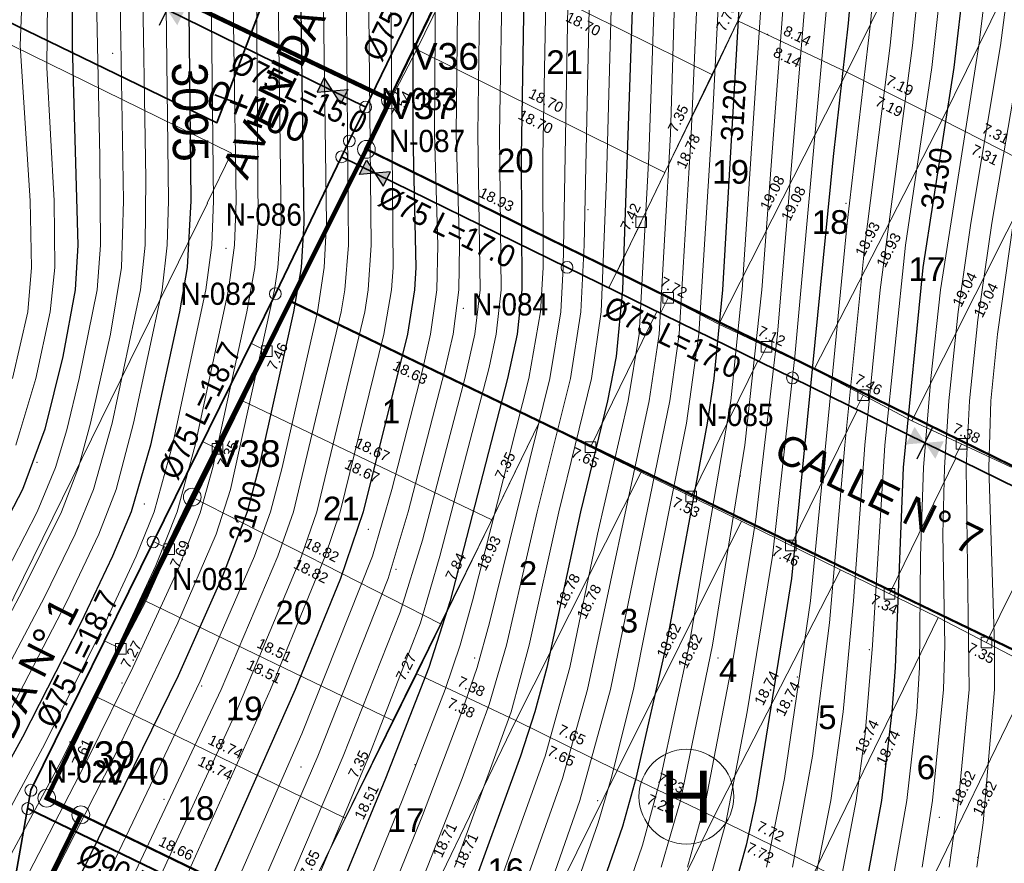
# Model space of a CAD drawing. Header units: metres. Extents: x 295850 to 310263, y 8095845 to 8104014.
# Tile 28 of 77: x 296186 to 296253, y 8096291 to 8096348. Entities that reach past the tile are written whole.
import ezdxf
from ezdxf.enums import TextEntityAlignment as Align

# ---------------------------------------------------------------- set-up
doc = ezdxf.new("R2010")
doc.units = ezdxf.units.M
doc.linetypes.add('CENTER', pattern=[5.08, 3.175, -0.635, 0.635, -0.635])
for name, color, linetype, lineweight in [('ALIN-AV1', 8, 'CENTER', 13), ('ALIN-C06', 8, 'CENTER', 13), ('ALIN-C07', 8, 'CENTER', 13), ('ALIN-LA', 8, 'CENTER', 13), ('ALIN-SN02', 8, 'CENTER', 13), ('AP-CONEX', 150, 'Continuous', 18), ('AP-LI', 30, 'Continuous', 35), ('AP-LI-TXT', 30, 'Continuous', 18), ('AP-NODOS', 1, 'Continuous', 18), ('AP-NODOS-TXT', 1, 'Continuous', 18), ('AP-RED-075', 5, 'Continuous', 35), ('AP-RED-090', 140, 'Continuous', 40), ('AP-RED-TXT', 5, 'Continuous', 18), ('AP-VALVULAS', 42, 'Continuous', 25), ('C-TOPO-MAJR', 33, 'Continuous', 25), ('C-TOPO-MINR', 253, 'Continuous', 13), ('C-TOPO-PNTS', 8, 'Continuous', 9), ('C-TOPO-TEXT', 33, 'Continuous', 13), ('C-TOPO-TEXT-500', 33, 'Continuous', 13), ('LOTE', 7, 'Continuous', 18), ('LOTE_MEDIDAS', 8, 'Continuous', 13), ('LOTE_NUMERO', 8, 'Continuous', 13), ('MANZANA', 3, 'Continuous', 25), ('MANZANA_LETRA', 3, 'Continuous', 18), ('PERIMETRO', 1, 'Continuous', 35), ('VERTICES', 1, 'Continuous', 13), ('VIA_BORDE', 8, 'Continuous', 18), ('VIAS_NOMBRE', 5, 'Continuous', 18)]:
    doc.layers.add(name, color=color, linetype=linetype, lineweight=lineweight)
doc.styles.add('ARIAL', font='arial.ttf')

# ---------------------------------------------------------------- blocks, each defined once
blk = doc.blocks.new('PUNTOS_TOPOGRAFICOS')
at = {"layer": 'C-TOPO-PNTS'}
for p in [(296236.796, 8096347.167, 3121.42), (296192.586, 8096345.891, 3091.588), (296205.764, 8096344.191, 3100.228), (296224.671, 8096335.332, 3113.12), (296242.1, 8096335.757, 3125.886), (296200.238, 8096332.713, 3096.526), (296216.264, 8096328.672, 3107.02), (296230.811, 8096327.538, 3117.875), (296233.82, 8096321.236, 3120.669), (296187.485, 8096318.26, 3089.908), (296234.968, 8096317.336, 3121.954), (296194.725, 8096315.447, 3095.35), (296209.84, 8096313.746, 3105.313), (296211.715, 8096311.033, 3107.12), (296243.659, 8096305.622, 3128.916), (296217.019, 8096305.055, 3111.696), (296233.456, 8096305.055, 3122.333), (296193.214, 8096303.355, 3097.884), (296238.798, 8096303.771, 3125.912), (296198.598, 8096303.166, 3101.146), (296205.305, 8096297.687, 3106.524), (296212.991, 8096297.855, 3110.93), (296196.048, 8096295.514, 3101.774), (296225.332, 8096295.42, 3118.694), (296248.382, 8096294.286, 3132.348), (296236.29, 8096292.019, 3125.532), (296250.984, 8096291.585, 3133.906)]:
    blk.add_point(p, dxfattribs=at)
blk = doc.blocks.new('CURVAS_NIVEL')
at = {"layer": 'C-TOPO-MAJR'}
for points, elevation in [([(296185.51, 8096388.42), (296186.574, 8096377.92), (296187.211, 8096373.42), (296188.876, 8096365.92), (296189.403, 8096361.42), (296189.824, 8096353.92), (296189.841, 8096346.42), (296190.24, 8096332.92), (296190.052, 8096329.92), (296189.227, 8096325.42), (296187.994, 8096320.497), (296186.504, 8096316.42), (296181.994, 8096307.808)], 3090), ([(296211.653, 8096433.42), (296207.111, 8096425.92), (296203.237, 8096419.92), (296201.803, 8096416.92), (296195.442, 8096400.42), (296194.511, 8096397.42), (296194.259, 8096395.92), (296194.132, 8096392.92), (296194.475, 8096386.92), (296196.537, 8096370.42), (296197.429, 8096358.42), (296197.713, 8096350.92), (296197.868, 8096335.92), (296197.619, 8096331.42), (296197.101, 8096328.42), (296195.13, 8096319.42), (296193.831, 8096314.92), (296192.575, 8096311.92), (296190.426, 8096307.42), (296186.494, 8096299.698), (296181.655, 8096290.92)], 3095), ([(296221.414, 8096430.42), (296219.494, 8096426.924), (296212.249, 8096415.42), (296210.599, 8096412.42), (296209.298, 8096409.42), (296204.546, 8096397.42), (296203.547, 8096394.42), (296203.253, 8096392.92), (296203.12, 8096391.42), (296203.171, 8096388.42), (296204.576, 8096370.42), (296205.175, 8096356.92), (296205.481, 8096334.42), (296205.307, 8096331.42), (296204.802, 8096328.42), (296202.459, 8096317.92), (296201.659, 8096314.92), (296199.994, 8096310.58), (296196.994, 8096303.851), (296189.191, 8096287.92)], 3100), ([(296231.778, 8096431.92), (296230.323, 8096428.92), (296228.598, 8096425.92), (296222.494, 8096415.65), (296217.994, 8096408.484), (296216.494, 8096405.758), (296214.994, 8096402.387), (296213.147, 8096397.42), (296212.279, 8096394.42), (296211.999, 8096392.92), (296211.841, 8096391.42), (296211.802, 8096388.42), (296212.272, 8096379.42), (296212.295, 8096371.92), (296212.584, 8096364.42), (296212.878, 8096350.92), (296212.845, 8096340.42), (296213.042, 8096331.42), (296212.954, 8096329.92), (296212.489, 8096326.92), (296209.501, 8096314.92), (296207.963, 8096310.42), (296204.906, 8096302.92), (296196.948, 8096284.92)], 3105), ([(296240.127, 8096430.42), (296238.553, 8096427.42), (296222.757, 8096400.42), (296221.438, 8096397.42), (296221.026, 8096395.92), (296220.646, 8096392.92), (296220.477, 8096388.42), (296220.615, 8096379.42), (296220.297, 8096368.92), (296220.407, 8096353.92), (296220.165, 8096338.92), (296220.209, 8096329.92), (296219.887, 8096326.92), (296219.243, 8096323.92), (296215.375, 8096308.92), (296213.926, 8096304.42), (296210.996, 8096296.92), (296204.805, 8096281.92)], 3110), ([(296249.062, 8096430.42), (296247.589, 8096427.42), (296237.966, 8096410.92), (296232.968, 8096401.92), (296230.81, 8096397.42), (296229.893, 8096394.42), (296229.439, 8096389.92), (296228.032, 8096359.92), (296227.006, 8096329.92), (296226.569, 8096325.42), (296225.982, 8096322.42), (296224.174, 8096314.92), (296221.895, 8096304.42), (296221.094, 8096301.42), (296220.122, 8096298.42), (296216.494, 8096288.48)], 3115), ([(296258.904, 8096431.92), (296257.503, 8096428.92), (296246.296, 8096409.42), (296240.33, 8096397.42), (296239.117, 8096394.42), (296238.706, 8096392.92), (296238.227, 8096389.92), (296237.924, 8096386.92), (296235.733, 8096361.42), (296235.061, 8096352.42), (296233.748, 8096329.92), (296233.168, 8096323.92), (296232.723, 8096320.92), (296229.954, 8096305.92), (296227.893, 8096296.92), (296226.994, 8096293.671), (296222.397, 8096280.42)], 3120), ([(296267.924, 8096431.92), (296266.625, 8096428.92), (296256.996, 8096412.42), (296254.512, 8096407.92), (296249.192, 8096397.42), (296248.018, 8096394.42), (296247.613, 8096392.92), (296246.133, 8096383.92), (296245.14, 8096376.42), (296243.921, 8096364.42), (296243.018, 8096356.92), (296242.236, 8096347.92), (296241.232, 8096338.92), (296238.406, 8096310.42), (296235.993, 8096295.42), (296235.349, 8096292.42), (296234.513, 8096289.42)], 3125), ([(296276.167, 8096431.92), (296275.322, 8096428.92), (296274.718, 8096427.42), (296273.137, 8096424.42), (296265.215, 8096410.92), (296262.797, 8096406.42), (296257.543, 8096395.92), (296256.973, 8096394.42), (296256.182, 8096391.42), (296253.568, 8096376.42), (296252.535, 8096367.42), (296250.77, 8096356.92), (296249.374, 8096344.92), (296247.285, 8096331.42), (296245.952, 8096317.92), (296245.403, 8096304.42), (296245.182, 8096301.42), (296244.484, 8096295.42), (296243.375, 8096289.42)], 3130)]:
    blk.add_lwpolyline(points, dxfattribs=dict(at, elevation=elevation))
at = {"layer": 'C-TOPO-MINR'}
for points, elevation in [([(296185.779, 8096364.42), (296186.376, 8096359.92), (296186.634, 8096353.92), (296186.344, 8096346.42), (296187.004, 8096335.92), (296187.113, 8096331.42), (296186.855, 8096328.42), (296185.823, 8096323.92)], 3088), ([(296185.368, 8096373.42), (296187.184, 8096365.92), (296187.667, 8096362.92), (296187.951, 8096359.92), (296188.239, 8096353.92), (296188.147, 8096344.92), (296188.639, 8096335.92), (296188.667, 8096331.42), (296188.365, 8096328.42), (296187.385, 8096323.92), (296186.038, 8096319.42)], 3089), ([(296198.495, 8096433.42), (296195.273, 8096422.92), (296188.216, 8096403.42), (296187.335, 8096400.42), (296187.1, 8096398.92), (296187.009, 8096394.42), (296187.45, 8096386.92), (296188.822, 8096374.92), (296190.294, 8096367.42), (296190.971, 8096361.42), (296191.397, 8096353.92), (296191.72, 8096338.92), (296191.76, 8096332.92), (296191.526, 8096329.92), (296190.332, 8096323.92), (296189.494, 8096320.45), (296188.731, 8096317.92), (296187.484, 8096314.92), (296184.994, 8096310.048)], 3091), ([(296202.627, 8096433.42), (296197.086, 8096421.42), (296190.352, 8096403.42), (296189.348, 8096400.42), (296188.843, 8096397.42), (296188.82, 8096392.92), (296189.094, 8096388.42), (296190.678, 8096374.92), (296192.148, 8096365.92), (296192.831, 8096356.92), (296193.085, 8096349.42), (296193.304, 8096335.92), (296193.17, 8096331.42), (296192.438, 8096326.92), (296191.084, 8096320.92), (296190.272, 8096317.92), (296189.127, 8096314.92), (296186.494, 8096309.599), (296183.494, 8096303.969)], 3092), ([(296205.786, 8096433.42), (296199.994, 8096422.664), (296198.494, 8096419.426), (296191.881, 8096401.92), (296190.994, 8096399.078), (296190.699, 8096397.42), (296190.559, 8096394.42), (296190.854, 8096388.42), (296192.309, 8096376.42), (296193.593, 8096367.42), (296194.202, 8096359.92), (296194.578, 8096352.42), (296194.818, 8096337.42), (296194.77, 8096332.92), (296194.455, 8096329.92), (296192.539, 8096320.92), (296191.296, 8096316.42), (296190.059, 8096313.42), (296187.994, 8096309.209), (296183.886, 8096301.42)], 3093), ([(296208.783, 8096433.42), (296204.476, 8096425.92), (296201.71, 8096421.42), (296200.254, 8096418.42), (296193.393, 8096400.42), (296192.585, 8096397.42), (296192.345, 8096394.42), (296192.601, 8096388.42), (296193.08, 8096383.92), (296195.054, 8096368.92), (296195.866, 8096358.42), (296196.171, 8096350.92), (296196.348, 8096335.92), (296196.27, 8096332.92), (296195.918, 8096329.92), (296193.996, 8096320.92), (296192.82, 8096316.42), (296191.655, 8096313.42), (296189.494, 8096308.871), (296184.994, 8096300.177)], 3094), ([(296213.494, 8096432.035), (296208.682, 8096424.42), (296205.657, 8096419.92), (296203.997, 8096416.92), (296196.994, 8096399.06), (296196.144, 8096395.92), (296195.919, 8096392.92), (296196.219, 8096386.92), (296196.675, 8096382.42), (296198.029, 8096371.92), (296198.99, 8096358.42), (296199.22, 8096352.42), (296199.389, 8096335.92), (296199.28, 8096332.92), (296198.878, 8096329.92), (296196.629, 8096319.42), (296195.385, 8096314.92), (296194.171, 8096311.92), (296192.073, 8096307.42), (296187.994, 8096299.254), (296182.695, 8096289.42)], 3096), ([(296215.796, 8096431.92), (296211.994, 8096425.821), (296207.132, 8096418.42), (296205.532, 8096415.42), (296198.99, 8096398.92), (296198.065, 8096395.92), (296197.721, 8096392.92), (296197.868, 8096388.42), (296198.382, 8096382.42), (296199.664, 8096371.92), (296200.615, 8096356.92), (296200.913, 8096335.92), (296200.803, 8096332.92), (296200.394, 8096329.92), (296198.151, 8096319.42), (296196.948, 8096314.92), (296195.494, 8096311.296), (296192.494, 8096304.883), (296189.286, 8096298.42), (296185.247, 8096290.92)], 3097), ([(296218.002, 8096431.92), (296215.351, 8096427.42), (296208.594, 8096416.92), (296207.057, 8096413.92), (296201.049, 8096398.92), (296200.021, 8096395.92), (296199.702, 8096394.42), (296199.509, 8096391.42), (296199.635, 8096388.42), (296200.103, 8096382.42), (296201.285, 8096371.92), (296202.082, 8096358.42), (296202.293, 8096350.92), (296202.416, 8096334.42), (296202.181, 8096331.42), (296201.64, 8096328.42), (296199.35, 8096317.92), (296198.494, 8096314.852), (296196.994, 8096311.052), (296193.933, 8096304.42), (296191.004, 8096298.42), (296185.571, 8096287.92)], 3098), ([(296219.494, 8096430.73), (296217.994, 8096428.057), (296210.928, 8096416.92), (296209.227, 8096413.92), (296207.914, 8096410.92), (296203.109, 8096398.92), (296202.01, 8096395.92), (296201.617, 8096394.42), (296201.309, 8096391.42), (296201.404, 8096388.42), (296201.839, 8096382.42), (296202.891, 8096371.92), (296203.664, 8096356.92), (296203.948, 8096334.42), (296203.74, 8096331.42), (296203.509, 8096329.92), (296200.529, 8096316.42), (296199.565, 8096313.42), (296196.984, 8096307.42), (296192.715, 8096298.42), (296187.38, 8096287.92)], 3099), ([(296224.117, 8096431.92), (296222.672, 8096428.92), (296220.994, 8096425.905), (296218.281, 8096421.42), (296213.457, 8096413.92), (296211.839, 8096410.92), (296209.955, 8096406.42), (296206.464, 8096397.42), (296205.439, 8096394.42), (296205.098, 8096392.92), (296204.921, 8096391.42), (296204.928, 8096388.42), (296206.221, 8096368.92), (296206.734, 8096355.42), (296207.011, 8096334.42), (296206.872, 8096331.42), (296206.402, 8096328.42), (296204.019, 8096317.92), (296203.229, 8096314.92), (296202.148, 8096311.92), (296198.494, 8096303.493), (296190.341, 8096286.42)], 3101), ([(296226.082, 8096431.92), (296224.664, 8096428.92), (296222.121, 8096424.42), (296219.494, 8096420.076), (296214.994, 8096413.129), (296213.494, 8096410.491), (296211.692, 8096406.42), (296208.253, 8096397.42), (296207.246, 8096394.42), (296206.888, 8096392.92), (296206.688, 8096391.42), (296206.665, 8096388.42), (296207.322, 8096377.92), (296207.957, 8096364.42), (296208.349, 8096350.92), (296208.513, 8096332.92), (296208.263, 8096329.92), (296208.004, 8096328.42), (296204.799, 8096314.92), (296203.738, 8096311.92), (296199.903, 8096302.92), (296192.154, 8096286.42)], 3102), ([(296228.015, 8096431.92), (296226.598, 8096428.92), (296223.994, 8096424.356), (296220.994, 8096419.342), (296216.494, 8096412.368), (296214.773, 8096409.42), (296213.37, 8096406.42), (296211.043, 8096400.42), (296209.415, 8096395.92), (296208.617, 8096392.92), (296208.418, 8096391.42), (296208.383, 8096388.42), (296208.921, 8096379.42), (296209.496, 8096364.42), (296209.859, 8096350.92), (296210.043, 8096332.92), (296209.84, 8096329.92), (296209.603, 8096328.42), (296206.371, 8096314.92), (296205.334, 8096311.92), (296200.92, 8096301.42), (296193.321, 8096284.92)], 3103), ([(296229.916, 8096431.92), (296228.48, 8096428.92), (296225.494, 8096423.754), (296221.391, 8096416.92), (296217.544, 8096410.92), (296215.811, 8096407.92), (296214.404, 8096404.92), (296212.091, 8096398.92), (296211.053, 8096395.92), (296210.312, 8096392.92), (296210.129, 8096391.42), (296210.092, 8096388.42), (296210.598, 8096379.42), (296210.724, 8096371.92), (296211.341, 8096352.42), (296211.522, 8096331.42), (296211.406, 8096329.92), (296210.899, 8096326.92), (296207.942, 8096314.92), (296206.934, 8096311.92), (296203.237, 8096302.92), (296195.134, 8096284.92)], 3104), ([(296232.934, 8096430.42), (296231.297, 8096427.42), (296217.858, 8096404.92), (296216.494, 8096402.059), (296215.262, 8096398.92), (296214.294, 8096395.92), (296213.94, 8096394.42), (296213.565, 8096391.42), (296213.519, 8096388.42), (296213.945, 8096379.42), (296213.881, 8096371.92), (296214.385, 8096350.92), (296214.306, 8096340.42), (296214.532, 8096332.92), (296214.472, 8096329.92), (296214.049, 8096326.92), (296213.494, 8096324.488), (296211.436, 8096316.42), (296210.117, 8096311.92), (296205.35, 8096299.92), (296198.132, 8096283.42)], 3106), ([(296234.744, 8096430.42), (296233.114, 8096427.42), (296218.885, 8096403.42), (296217.994, 8096401.633), (296216.871, 8096398.92), (296215.932, 8096395.92), (296215.617, 8096394.42), (296215.302, 8096391.42), (296215.246, 8096388.42), (296215.616, 8096379.42), (296215.487, 8096370.42), (296215.892, 8096350.92), (296215.769, 8096340.42), (296215.987, 8096332.92), (296215.956, 8096329.92), (296215.566, 8096326.92), (296214.994, 8096324.394), (296212.53, 8096314.92), (296211.18, 8096310.42), (296206.43, 8096298.42), (296199.947, 8096283.42)], 3107), ([(296236.545, 8096430.42), (296234.929, 8096427.42), (296219.903, 8096401.92), (296218.524, 8096398.92), (296217.592, 8096395.92), (296217.144, 8096392.92), (296216.981, 8096388.42), (296217.284, 8096379.42), (296217.086, 8096370.42), (296217.385, 8096352.42), (296217.236, 8096340.42), (296217.403, 8096329.92), (296217.04, 8096326.92), (296216.358, 8096323.92), (296213.494, 8096313.018), (296211.994, 8096308.154), (296208.149, 8096298.42), (296201.764, 8096283.42)], 3108), ([(296238.339, 8096430.42), (296236.742, 8096427.42), (296221.733, 8096401.92), (296220.242, 8096398.92), (296219.287, 8096395.92), (296218.888, 8096392.92), (296218.725, 8096388.42), (296218.95, 8096379.42), (296218.687, 8096368.92), (296218.896, 8096352.42), (296218.707, 8096340.42), (296218.818, 8096329.92), (296218.476, 8096326.92), (296217.994, 8096324.679), (296214.678, 8096311.92), (296213.355, 8096307.42), (296209.874, 8096298.42), (296202.983, 8096281.92)], 3109), ([(296241.91, 8096430.42), (296240.363, 8096427.42), (296228.009, 8096406.42), (296224.605, 8096400.42), (296223.247, 8096397.42), (296222.817, 8096395.92), (296222.42, 8096392.92), (296222.235, 8096388.42), (296222.277, 8096379.42), (296221.894, 8096367.42), (296221.93, 8096355.42), (296221.628, 8096338.92), (296221.637, 8096331.42), (296221.471, 8096328.42), (296220.668, 8096323.92), (296216.885, 8096308.92), (296216.052, 8096305.92), (296215.038, 8096302.92), (296212.135, 8096295.42), (296206.033, 8096280.42)], 3111), ([(296243.69, 8096430.42), (296242.17, 8096427.42), (296227.272, 8096401.92), (296225.722, 8096398.92), (296225.098, 8096397.42), (296224.645, 8096395.92), (296224.212, 8096392.92), (296223.962, 8096386.92), (296223.938, 8096379.42), (296223.514, 8096367.42), (296223.432, 8096355.42), (296223.006, 8096331.42), (296222.839, 8096328.42), (296222.086, 8096323.92), (296218.014, 8096307.42), (296217.18, 8096304.42), (296216.161, 8096301.42), (296213.494, 8096294.416), (296207.855, 8096280.42)], 3112), ([(296246.111, 8096431.92), (296244.762, 8096428.92), (296243.131, 8096425.92), (296229.958, 8096403.42), (296227.615, 8096398.92), (296226.501, 8096395.92), (296226.019, 8096392.92), (296225.729, 8096386.92), (296225.599, 8096379.42), (296225.101, 8096365.92), (296224.41, 8096332.92), (296224.199, 8096328.42), (296223.499, 8096323.92), (296221.249, 8096314.92), (296219.165, 8096305.92), (296217.994, 8096301.908), (296216.187, 8096296.92), (296200.857, 8096257.92)], 3113), ([(296249.066, 8096434.92), (296246.557, 8096428.92), (296244.944, 8096425.92), (296234.383, 8096407.92), (296231.035, 8096401.92), (296228.886, 8096397.42), (296228.378, 8096395.92), (296228.038, 8096394.42), (296227.722, 8096391.42), (296227.447, 8096385.42), (296226.664, 8096364.42), (296225.919, 8096337.42), (296225.555, 8096328.42), (296224.905, 8096323.92), (296222.709, 8096314.92), (296220.702, 8096305.92), (296219.477, 8096301.42), (296215.66, 8096290.92)], 3114), ([(296250.884, 8096430.42), (296249.401, 8096427.42), (296240.665, 8096412.42), (296234.943, 8096401.92), (296232.749, 8096397.42), (296231.754, 8096394.42), (296231.335, 8096391.42), (296230.75, 8096382.42), (296229.451, 8096358.42), (296228.784, 8096338.92), (296228.127, 8096326.92), (296227.395, 8096322.42), (296225.315, 8096313.42), (296223.444, 8096304.42), (296221.78, 8096298.42), (296217.486, 8096286.42)], 3116), ([(296252.722, 8096430.42), (296251.222, 8096427.42), (296242.492, 8096412.42), (296239.258, 8096406.42), (296234.696, 8096397.42), (296233.617, 8096394.42), (296233.129, 8096391.42), (296232.439, 8096382.42), (296231.692, 8096368.92), (296230.947, 8096358.42), (296230.566, 8096350.92), (296230.247, 8096340.42), (296229.48, 8096326.92), (296228.802, 8096322.42), (296224.636, 8096302.92), (296222.945, 8096296.92), (296218.705, 8096284.92)], 3117), ([(296254.565, 8096430.42), (296253.047, 8096427.42), (296244.31, 8096412.42), (296241.137, 8096406.42), (296236.625, 8096397.42), (296235.474, 8096394.42), (296235.125, 8096392.92), (296234.755, 8096389.92), (296234.009, 8096380.92), (296233.367, 8096370.42), (296232.352, 8096356.92), (296231.638, 8096340.42), (296230.827, 8096326.92), (296230.201, 8096322.42), (296226.188, 8096302.92), (296224.133, 8096295.42), (296219.931, 8096283.42)], 3118), ([(296256.406, 8096430.42), (296254.873, 8096427.42), (296246.979, 8096413.92), (296243.724, 8096407.92), (296238.505, 8096397.42), (296237.31, 8096394.42), (296236.922, 8096392.92), (296236.491, 8096389.92), (296235.812, 8096382.42), (296233.862, 8096356.92), (296233.103, 8096341.92), (296232.166, 8096326.92), (296231.319, 8096320.92), (296227.744, 8096302.92), (296226.239, 8096296.92), (296225.352, 8096293.92), (296221.163, 8096281.92)], 3119), ([(296260.081, 8096430.42), (296258.522, 8096427.42), (296249.744, 8096412.42), (296247.31, 8096407.92), (296242.115, 8096397.42), (296240.903, 8096394.42), (296240.483, 8096392.92), (296239.799, 8096388.42), (296237.651, 8096365.92), (296236.568, 8096352.42), (296235.082, 8096329.92), (296234.32, 8096322.42), (296231.51, 8096305.92), (296229.565, 8096296.92), (296228.348, 8096292.42), (296225.271, 8096283.42)], 3121), ([(296262.55, 8096431.92), (296261.164, 8096428.92), (296251.556, 8096412.42), (296247.567, 8096404.92), (296243.885, 8096397.42), (296242.682, 8096394.42), (296242.262, 8096392.92), (296241.543, 8096388.42), (296239.637, 8096370.42), (296238.431, 8096356.92), (296236.411, 8096329.92), (296235.265, 8096319.42), (296233.071, 8096305.92), (296230.913, 8096295.42), (296229.622, 8096290.92)], 3122), ([(296264.357, 8096431.92), (296262.991, 8096428.92), (296253.369, 8096412.42), (296250.906, 8096407.92), (296245.653, 8096397.42), (296244.459, 8096394.42), (296244.044, 8096392.92), (296243.298, 8096388.42), (296241.699, 8096374.92), (296240.086, 8096358.42), (296237.46, 8096326.92), (296235.994, 8096314.406), (296234.494, 8096305.141), (296232.619, 8096295.42), (296231.393, 8096290.92)], 3123), ([(296266.151, 8096431.92), (296264.812, 8096428.92), (296255.182, 8096412.42), (296252.708, 8096407.92), (296247.421, 8096397.42), (296246.238, 8096394.42), (296245.829, 8096392.92), (296244.848, 8096386.92), (296243.496, 8096376.42), (296241.626, 8096358.42), (296238.639, 8096325.42), (296237.129, 8096311.92), (296235.42, 8096301.42), (296233.983, 8096293.92), (296232.994, 8096290.355)], 3124), ([(296269.116, 8096430.42), (296267.621, 8096427.42), (296258.811, 8096412.42), (296256.316, 8096407.92), (296250.967, 8096397.42), (296249.798, 8096394.42), (296249.394, 8096392.92), (296247.61, 8096382.42), (296246.791, 8096376.42), (296245.741, 8096365.92), (296244.555, 8096356.92), (296243.744, 8096347.92), (296242.159, 8096334.42), (296239.687, 8096308.92), (296237.928, 8096296.92), (296236.727, 8096290.92)], 3126), ([(296270.845, 8096430.42), (296270.2, 8096428.92), (296268.574, 8096425.92), (296260.625, 8096412.42), (296258.121, 8096407.92), (296252.751, 8096397.42), (296251.577, 8096394.42), (296251.171, 8096392.92), (296249.327, 8096382.42), (296248.455, 8096376.42), (296247.398, 8096365.92), (296246.098, 8096356.92), (296245.082, 8096346.42), (296243.36, 8096332.92), (296242.019, 8096319.42), (296240.987, 8096307.42), (296239.84, 8096298.42), (296238.48, 8096290.92)], 3127), ([(296272.529, 8096430.42), (296271.945, 8096428.92), (296270.385, 8096425.92), (296262.441, 8096412.42), (296259.93, 8096407.92), (296254.551, 8096397.42), (296253.36, 8096394.42), (296252.946, 8096392.92), (296250.341, 8096377.92), (296249.048, 8096365.92), (296247.647, 8096356.92), (296246.585, 8096346.42), (296244.392, 8096329.92), (296243.363, 8096319.42), (296242.603, 8096308.92), (296241.89, 8096301.42), (296241.064, 8096295.42), (296239.879, 8096289.42)], 3128), ([(296274.173, 8096430.42), (296273.65, 8096428.92), (296272.187, 8096425.92), (296264.258, 8096412.42), (296261.749, 8096407.92), (296256.372, 8096397.42), (296255.494, 8096395.346), (296254.729, 8096392.92), (296253.994, 8096389.27), (296252.059, 8096377.92), (296250.89, 8096367.42), (296249.205, 8096356.92), (296247.892, 8096344.92), (296246.101, 8096332.92), (296244.71, 8096319.42), (296243.889, 8096305.92), (296243.375, 8096299.92), (296242.773, 8096295.42), (296241.625, 8096289.42)], 3129), ([(296277.391, 8096430.42), (296276.429, 8096427.42), (296274.941, 8096424.42), (296267.894, 8096412.42), (296265.411, 8096407.92), (296260.089, 8096397.42), (296258.816, 8096394.42), (296258.352, 8096392.92), (296257.399, 8096388.42), (296255.303, 8096376.42), (296254.165, 8096367.42), (296252.343, 8096356.92), (296251.057, 8096346.42), (296248.472, 8096329.92), (296247.814, 8096323.92), (296247.331, 8096317.92), (296247.11, 8096311.92), (296247.06, 8096304.42), (296246.865, 8096301.42), (296246.202, 8096295.42), (296245.136, 8096289.42)], 3131), ([(296282.761, 8096445.42), (296278.607, 8096428.92), (296277.493, 8096425.92), (296275.889, 8096422.92), (296269.712, 8096412.42), (296267.241, 8096407.92), (296261.973, 8096397.42), (296260.675, 8096394.42), (296260.192, 8096392.92), (296259.205, 8096388.42), (296257.047, 8096376.42), (296255.786, 8096367.42), (296253.685, 8096355.42), (296252.527, 8096346.42), (296250.518, 8096334.42), (296249.664, 8096328.42), (296249.032, 8096322.42), (296248.741, 8096317.92), (296248.638, 8096313.42), (296248.757, 8096305.92), (296248.683, 8096302.92), (296247.935, 8096295.42), (296247.24, 8096290.92)], 3132), ([(296284.59, 8096445.42), (296280.277, 8096428.92), (296279.235, 8096425.92), (296277.697, 8096422.92), (296271.529, 8096412.42), (296269.066, 8096407.92), (296263.157, 8096395.92), (296262.54, 8096394.42), (296261.646, 8096391.42), (296259.068, 8096377.92), (296257.411, 8096367.42), (296255.494, 8096356.791), (296253.992, 8096346.42), (296251.936, 8096334.42), (296250.994, 8096327.88), (296250.424, 8096322.42), (296250.203, 8096317.92), (296250.396, 8096302.92), (296249.696, 8096295.42), (296249.053, 8096290.92)], 3133), ([(296286.42, 8096445.42), (296282.031, 8096428.92), (296281.006, 8096425.92), (296279.507, 8096422.92), (296273.347, 8096412.42), (296270.887, 8096407.92), (296265.037, 8096395.92), (296264.407, 8096394.42), (296263.481, 8096391.42), (296260.86, 8096377.92), (296256.871, 8096355.42), (296255.722, 8096347.92), (296253.38, 8096334.42), (296252.319, 8096326.92), (296251.877, 8096322.42), (296251.734, 8096317.92), (296252.112, 8096305.92), (296252.106, 8096302.92), (296251.342, 8096293.92), (296250.917, 8096290.92)], 3134)]:
    blk.add_lwpolyline(points, dxfattribs=dict(at, elevation=elevation))
at = {"layer": 'C-TOPO-TEXT', "style": 'ARIAL', "width": 0.9}
blk.add_text('3095', height=2.4, rotation=-89.41581, dxfattribs=at).set_placement((296197.822, 8096341.92), align=Align.MIDDLE_CENTER)
at = {"layer": 'C-TOPO-TEXT-500', "style": 'ARIAL', "width": 0.9}
for s, rotation, p in [('3120', 86.61593, (296234.494, 8096342.042)), ('3130', 80.4916, (296248.193, 8096337.42)), ('3100', 73.96355, (296201.659, 8096314.92))]:
    blk.add_text(s, height=1.5, rotation=rotation, dxfattribs=at).set_placement(p, align=Align.MIDDLE_CENTER)
blk = doc.blocks.new('NODO')
blk.add_circle((0, 0), 0.5)
blk = doc.blocks.new('VALV_CERRADA')
h = blk.add_hatch(color=7)
h.dxf.hatch_style = 1
h.paths.add_polyline_path([(-0.5, 0.3), (0.5, -0.3), (0.5, 0.3), (-0.5, -0.3)])
blk.add_line((0, -0.55), (0, 0.55))
blk = doc.blocks.new('VALV_COMP')
h = blk.add_hatch(color=7)
h.dxf.hatch_style = 1
h.paths.add_polyline_path([(-0.5, 0.3), (0, 0), (-0.5, -0.3)])
h.paths.add_polyline_path([(0.5, 0.3), (0, 0), (0.5, -0.3)])
blk.add_lwpolyline([(-0.5, 0.3), (0.5, -0.3), (0.5, 0.3), (-0.5, -0.3)], close=True)
blk = doc.blocks.new('CONEX')
blk.add_lwpolyline([(-0.3, -0.3), (0.3, -0.3), (0.3, 0.3), (-0.3, 0.3)], close=True)

msp = doc.modelspace()

# ---------------------------------------------------------------- linework, layer by layer
at = {"layer": 'ALIN-AV1'}
msp.add_lwpolyline([(296051.512, 8096055.555), (296081.502, 8096080.084), (296087.39, 8096089.535), (296096.962, 8096109.606), (296099.321, 8096116.434), (296102.382, 8096123.834), (296096.41, 8096135.43), (296113.509, 8096169.297), (296116.888, 8096177.073), (296133.309, 8096210.686), (296148.807, 8096212.309), (296165.821, 8096246.006), (296169.618, 8096253.772), (296185.447, 8096286.961), (296187.061, 8096296.119), (296203.567, 8096329.647), (296208.558, 8096339.969), (296224.895, 8096373.667), (296229.978, 8096383.835), (296247.184, 8096418.694)], dxfattribs=at)
at = {"layer": 'ALIN-C06'}
msp.add_lwpolyline([(296186.844, 8096294.883), (296255.013, 8096261.825)], dxfattribs=at)
at = {"layer": 'ALIN-C07'}
msp.add_lwpolyline([(296208.038, 8096338.894), (296284.135, 8096301.574)], dxfattribs=at)
at = {"layer": 'ALIN-LA'}
msp.add_lwpolyline([(296127.6, 8096348.3), (296134.392, 8096373.035), (296154.76, 8096362.2), (296161.82, 8096359.53), (296199.617, 8096341.194), (296212.957, 8096376.125), (296312.06, 8096334.026), (296318.413, 8096339.614), (296338.019, 8096371.9), (296333.913, 8096375.927)], dxfattribs=at)
at = {"layer": 'ALIN-SN02'}
msp.add_lwpolyline([(296140, 8096377.827), (296157.082, 8096367.309), (296164.044, 8096364.676), (296209.668, 8096342.258)], dxfattribs=at)
at = {"layer": 'AP-CONEX'}
for p, q in [((296228.261, 8096334.493), (296226.08, 8096330.046)), ((296230.081, 8096329.371), (296229.572, 8096328.333)), ((296224.832, 8096319.295), (296229.324, 8096328.455)), ((296202.994, 8096325.773), (296201.92, 8096326.301)), ((296236.725, 8096326.069), (296236.234, 8096325.066)), ((296231.646, 8096315.951), (296236.139, 8096325.112)), ((296243.243, 8096322.809), (296242.776, 8096321.857)), ((296238.376, 8096312.649), (296242.869, 8096321.812)), ((296199.65, 8096319.169), (296198.651, 8096319.66)), ((296249.888, 8096319.507), (296249.438, 8096318.59)), ((296245.021, 8096309.389), (296249.515, 8096318.553)), ((296251.581, 8096306.087), (296256.108, 8096315.319)), ((296196.391, 8096312.395), (296195.331, 8096312.917)), ((296193.132, 8096305.664), (296192.028, 8096306.208))]:
    msp.add_line(p, q, dxfattribs=at)
at = {"layer": 'AP-LI'}
msp.add_line((296200.978, 8096342.516), (296199.484, 8096343.087), dxfattribs=at)
msp.add_lwpolyline([(296127.6, 8096348.3), (296134.392, 8096373.035), (296154.76, 8096362.2), (296161.82, 8096359.53), (296199.617, 8096341.194), (296212.957, 8096376.125), (296312.06, 8096334.026), (296318.413, 8096339.614), (296338.019, 8096371.9), (296333.913, 8096375.927)], dxfattribs=at)
at = {"layer": 'AP-RED-075'}
for points in [[(296186.844, 8096294.883), (296187.061, 8096296.119), (296195.314, 8096312.883), (296203.567, 8096329.647), (296208.038, 8096338.894), (296208.558, 8096339.969), (296209.668, 8096342.258), (296216.727, 8096356.818), (296224.895, 8096373.667), (296229.438, 8096382.756), (296229.978, 8096383.835), (296230.403, 8096384.696), (296238.581, 8096401.264), (296247.184, 8096418.694)], [(296209.668, 8096342.258), (296196.247, 8096348.853)], [(296208.038, 8096338.894), (296223.258, 8096331.43), (296238.477, 8096323.966), (296247.419, 8096319.581)], [(296284.135, 8096301.574), (296268.916, 8096309.038), (296253.697, 8096316.502), (296247.419, 8096319.581)], [(296186.844, 8096294.883), (296185.447, 8096286.961), (296177.532, 8096270.366), (296169.618, 8096253.772), (296169.096, 8096252.705), (296165.821, 8096246.006), (296157.314, 8096229.157), (296148.807, 8096212.309), (296146.532, 8096212.071), (296133.606, 8096210.717)]]:
    msp.add_lwpolyline(points, dxfattribs=at)
at = {"layer": 'AP-RED-090'}
msp.add_lwpolyline([(296238.354, 8096269.904), (296237.971, 8096270.09), (296220.928, 8096278.354), (296203.886, 8096286.619), (296186.844, 8096294.883)], dxfattribs=at)
at = {"layer": 'LOTE'}
for points in [[(296242.735, 8096364.677), (296250.353, 8096361.291), (296242.143, 8096344.611), (296234.778, 8096348.083)], [(296250.353, 8096361.291), (296256.787, 8096358.073), (296248.576, 8096341.394), (296242.143, 8096344.611)], [(296219.542, 8096359.682), (296236.387, 8096351.469), (296233.085, 8096344.442), (296216.325, 8096352.739)], [(296256.787, 8096358.073), (296263.474, 8096354.771), (296255.094, 8096338.092), (296248.576, 8096341.394)], [(296216.325, 8096352.739), (296233.085, 8096344.442), (296229.869, 8096337.838), (296213.109, 8096346.135)], [(296234.778, 8096348.083), (296242.143, 8096344.611), (296233.509, 8096327.593), (296226.652, 8096331.149)], [(296213.109, 8096346.135), (296229.869, 8096337.838), (296226.652, 8096331.149), (296209.638, 8096339.446)], [(296242.143, 8096344.611), (296248.576, 8096341.394), (296239.942, 8096324.545), (296233.509, 8096327.593)], [(296248.576, 8096341.394), (296255.094, 8096338.092), (296246.544, 8096321.074), (296239.942, 8096324.545)], [(296255.094, 8096338.092), (296261.865, 8096334.705), (296253.231, 8096317.941), (296246.544, 8096321.074)], [(296204.644, 8096329.117), (296221.404, 8096320.989), (296218.188, 8096314.385), (296201.343, 8096322.428)], [(296201.343, 8096322.428), (296218.188, 8096314.385), (296214.717, 8096307.357), (296197.957, 8096315.909)], [(296221.404, 8096320.989), (296228.261, 8096317.602), (296219.796, 8096300.838), (296213.109, 8096303.971)], [(296228.261, 8096317.602), (296235.032, 8096314.3), (296226.652, 8096297.451), (296219.796, 8096300.838)], [(296197.957, 8096315.909), (296214.717, 8096307.357), (296211.501, 8096300.838), (296194.825, 8096308.881)], [(296235.032, 8096314.3), (296241.719, 8096310.998), (296233.17, 8096294.319), (296226.652, 8096297.451)], [(296241.719, 8096310.998), (296248.322, 8096307.781), (296240.111, 8096290.932), (296233.17, 8096294.319)], [(296194.825, 8096308.881), (296211.501, 8096300.838), (296208.284, 8096294.234), (296191.439, 8096302.447)], [(296248.322, 8096307.781), (296254.84, 8096304.394), (296246.629, 8096287.46), (296240.111, 8096290.932)], [(296213.109, 8096303.971), (296219.796, 8096300.838), (296211.67, 8096283.989), (296204.898, 8096287.376)], [(296254.84, 8096304.394), (296261.865, 8096301.261), (296253.57, 8096284.243), (296246.629, 8096287.46)], [(296191.439, 8096302.447), (296208.284, 8096294.234), (296204.898, 8096287.376), (296188.138, 8096295.589)], [(296219.796, 8096300.838), (296226.652, 8096297.451), (296218.442, 8096280.856), (296211.67, 8096283.989)], [(296226.652, 8096297.451), (296233.17, 8096294.319), (296224.959, 8096277.47), (296218.442, 8096280.856)], [(296233.17, 8096294.319), (296240.111, 8096290.932), (296231.816, 8096274.083), (296224.959, 8096277.47)]]:
    msp.add_lwpolyline(points, close=True, dxfattribs=at)
at = {"layer": 'MANZANA', "const_width": 0.15}
for points in [[(296225.975, 8096373.144), (296303.258, 8096334.959), (296294.539, 8096317.771), (296283.873, 8096303.039), (296209.638, 8096339.446)], [(296204.644, 8096329.117), (296276.086, 8096294.657), (296265.421, 8096276.962), (296255.009, 8096263.161), (296188.138, 8096295.589)]]:
    msp.add_lwpolyline(points, close=True, dxfattribs=at)
at = {"layer": 'MANZANA_LETRA'}
msp.add_circle((296231.316, 8096295.683), 3.2, dxfattribs=at)
at = {"layer": 'PERIMETRO', "const_width": 0.3}
msp.add_lwpolyline([(296265.427, 8096276.963), (296281.752, 8096304.049), (296283.875, 8096303.033), (296294.543, 8096317.769), (296308.606, 8096345.324), (296312.825, 8096343.504), (296332.214, 8096375.432), (296264.572, 8096409.135), (296234.578, 8096423.306), (296236.309, 8096426.91), (296223.358, 8096433.261), (296185.681, 8096451.638), (296164.623, 8096407.863), (296157.917, 8096411.167), (296153.336, 8096402.648), (296141.068, 8096377.291), (296157.574, 8096368.4), (296211.34, 8096342.737), (296209.715, 8096339.403), (296197.955, 8096315.916), (296188.131, 8096295.586), (296190.431, 8096294.459), (296146.17, 8096204.361)], dxfattribs=at)
at = {"layer": 'VERTICES'}
for centre in [(296211.34, 8096342.737), (296209.715, 8096339.403), (296197.955, 8096315.916), (296188.131, 8096295.586), (296190.431, 8096294.459)]:
    msp.add_circle(centre, 0.6, dxfattribs=at)
at = {"layer": 'VIA_BORDE'}
msp.add_lwpolyline([(296179.731, 8096290.774), (296177.406, 8096291.902), (296198.996, 8096335.756), (296198.966, 8096335.77), (296200.598, 8096339.138), (296161.336, 8096358.43), (296154.254, 8096361.108), (296130.463, 8096373.922), (296154.332, 8096421.912), (296160.918, 8096418.606), (296182.007, 8096462.444), (296220.397, 8096443.089), (296226.619, 8096440.566), (296246.977, 8096430.584), (296245.33, 8096427.189), (296343.578, 8096378.743), (296315.877, 8096333.127), (296312.205, 8096334.914), (296301.389, 8096313.59), (296286.402, 8096292.889), (296284.827, 8096293.661), (296272.057, 8096272.476)], dxfattribs=at)
for points in [[(296303.258, 8096334.959), (296225.975, 8096373.144), (296209.638, 8096339.446), (296283.873, 8096303.039), (296294.539, 8096317.771), (296303.258, 8096334.959)], [(296276.086, 8096294.657), (296204.644, 8096329.117), (296188.138, 8096295.589), (296255.009, 8096263.161), (296265.421, 8096276.962), (296276.086, 8096294.657)]]:
    msp.add_lwpolyline(points, close=True, dxfattribs=at)

# ---------------------------------------------------------------- block references
at = {"layer": 'AP-CONEX', "xscale": 1.2, "yscale": 1.2}
for p in [(296228.261, 8096334.493), (296230.081, 8096329.371), (296202.994, 8096325.773), (296236.725, 8096326.069), (296243.243, 8096322.809), (296249.888, 8096319.507), (296199.65, 8096319.169), (296224.832, 8096319.295), (296231.646, 8096315.951), (296196.391, 8096312.395), (296238.376, 8096312.649), (296245.021, 8096309.389), (296193.132, 8096305.664), (296251.581, 8096306.087)]:
    msp.add_blockref('CONEX', p, dxfattribs=at)
at = {"layer": 'AP-NODOS', "xscale": 0.8, "yscale": 0.8}
for p in [(296209.668, 8096342.258), (296208.558, 8096339.969), (296208.038, 8096338.894), (296223.258, 8096331.43), (296203.567, 8096329.647), (296238.477, 8096323.966), (296195.314, 8096312.883), (296187.061, 8096296.119), (296186.844, 8096294.883)]:
    msp.add_blockref('NODO', p, dxfattribs=at)
at = {"layer": 'AP-VALVULAS'}
for name, p, xscale, yscale, rotation in [('VALV_CERRADA', (296196.247, 8096348.853), 2.2, 2.2, 153.8326075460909), ('VALV_COMP', (296207.424, 8096343.361), 1.8, 1.8, 153.8326075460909), ('VALV_COMP', (296210.283, 8096337.793), 1.8, 1.8, 333.8753264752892), ('VALV_CERRADA', (296247.419, 8096319.581), 2.2, 2.2, 333.8753264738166)]:
    msp.add_blockref(name, p, dxfattribs=dict(at, xscale=xscale, yscale=yscale, rotation=rotation))
at = {"layer": 'C-TOPO-MAJR'}
msp.add_blockref('CURVAS_NIVEL', (0, 0), dxfattribs=at)
at = {"layer": 'C-TOPO-PNTS'}
msp.add_blockref('PUNTOS_TOPOGRAFICOS', (0, 0), dxfattribs=at)

# ---------------------------------------------------------------- texts
at = {"layer": 'AP-LI-TXT', "style": 'ARIAL', "width": 0.9}
msp.add_text('LÍNEA DE IMPULSIÓN PVC Ø110 mm C-15 (PN16)  L=295.33 m  Qb=5.55 l/s', height=1.6, rotation=-26.5, dxfattribs=at).set_placement((296268, 8096355.5), align=Align.BOTTOM_CENTER)
msp.add_text('0+100', height=2, rotation=-20.90131, dxfattribs=at).set_placement((296199.11, 8096343.229), align=Align.MIDDLE_LEFT)
at = {"layer": 'AP-NODOS-TXT', "style": 'ARIAL', "width": 0.9}
for s, p in [('N-083', (296213.287, 8096342.794)), ('N-087', (296213.807, 8096339.969)), ('N-086', (296202.789, 8096334.994)), ('N-082', (296199.718, 8096329.647)), ('N-084', (296219.408, 8096328.93)), ('N-085', (296234.628, 8096321.466)), ('N-081', (296199.164, 8096310.383)), ('N-022', (296190.693, 8096297.383))]:
    msp.add_text(s, height=1.5, dxfattribs=at).set_placement(p, align=Align.MIDDLE_CENTER)
at = {"layer": 'AP-RED-TXT', "style": 'ARIAL', "width": 0.9}
for s, rotation, p in [('Ø75 L=16.2', 64.1356, (296212.207, 8096350.018)), ('Ø75 L=15.0', 333.83261, (296205.156, 8096343.249)), ('Ø75 L=17.0', 333.87533, (296215.164, 8096334.174)), ('Ø75 L=17.0', 333.87533, (296230.383, 8096326.71)), ('Ø75 L=18.7', 63.78875, (296198.454, 8096321.751)), ('Ø75 L=18.7', 63.78875, (296190.201, 8096304.987)), ('Ø90 L=18.9', 334.12969, (296194.885, 8096289.761))]:
    msp.add_text(s, height=1.5, rotation=rotation, dxfattribs=at).set_placement(p, align=Align.MIDDLE_CENTER)
at = {"layer": 'LOTE_MEDIDAS', "style": 'ARIAL'}
for s, rotation, p in [('7.76', 64.83747, (296234.012, 8096348.296)), ('18.70', 333.66117, (296224.35, 8096347.874)), ('8.14', -25.23864, (296238.802, 8096347.07)), ('8.14', 334.76136, (296238.119, 8096345.623)), ('7.19', -26.57061, (296245.717, 8096343.718)), ('7.54', 62.57661, (296212.084, 8096342.422)), ('18.70', -26.33848, (296221.844, 8096342.703)), ('7.19', 333.42939, (296245.001, 8096342.287)), ('18.70', 333.66152, (296221.134, 8096341.27)), ('7.35', 64.03105, (296230.758, 8096341.49)), ('7.31', -26.86734, (296252.196, 8096340.456)), ('18.78', 64.36457, (296231.437, 8096339.27)), ('7.31', 333.13266, (296251.473, 8096339.029)), ('19.08', 63.09963, (296237.112, 8096336.464)), ('18.93', -25.99776, (296218.496, 8096336.017)), ('19.08', 63.09963, (296238.539, 8096335.74)), ('7.42', 64.31763, (296227.54, 8096334.84)), ('18.93', 62.86774, (296243.547, 8096333.334)), ('18.93', 62.86774, (296244.971, 8096332.604)), ('7.72', -27.4136, (296230.449, 8096330.081)), ('19.04', 63.32668, (296250.104, 8096329.942)), ('19.04', 63.32668, (296251.534, 8096329.224)), ('7.12', -25.35197, (296237.068, 8096326.792)), ('7.46', 63.73157, (296203.711, 8096325.419)), ('18.63', 334.1279, (296212.675, 8096324.333)), ('7.46', -27.73349, (296243.615, 8096323.517)), ('7.38', -25.10275, (296250.227, 8096320.232)), ('18.67', -25.52462, (296210.11, 8096319.128)), ('7.35', 62.55457, (296200.36, 8096318.8)), ('7.65', 333.71332, (296224.478, 8096318.578)), ('7.35', 64.03083, (296219.077, 8096318.037)), ('18.67', 334.47538, (296209.421, 8096317.685)), ('7.53', 334.00537, (296231.296, 8096315.232)), ('18.93', 64.01343, (296217.976, 8096312.129)), ('7.69', 65.9792, (296197.122, 8096312.069)), ('18.82', -27.03181, (296206.701, 8096312.346)), ('7.46', 333.72042, (296238.022, 8096311.932)), ('7.84', 63.71731, (296215.735, 8096311.225)), ('18.82', 332.96819, (296205.974, 8096310.921)), ('18.78', 63.2096, (296223.314, 8096309.581)), ('18.78', 63.2096, (296224.742, 8096308.859)), ('7.34', 334.01919, (296244.67, 8096308.67)), ('18.82', 63.55595, (296230.126, 8096306.232)), ('18.82', 63.55595, (296231.559, 8096305.519)), ('7.27', 62.24714, (296193.84, 8096305.291)), ('18.51', -25.75041, (296203.51, 8096305.58)), ('7.35', 332.54364, (296251.212, 8096305.377)), ('7.27', 63.73915, (296212.391, 8096304.452)), ('18.51', 334.24959, (296202.815, 8096304.139)), ('18.74', 62.86204, (296236.733, 8096303.023)), ('7.38', -25.10184, (296216.792, 8096303.129)), ('18.74', 62.86204, (296238.157, 8096302.293)), ('7.38', 334.89816, (296216.113, 8096301.68)), ('7.65', -26.28657, (296223.578, 8096299.862)), ('18.74', 64.0193, (296243.497, 8096299.707)), ('18.74', 64.0193, (296244.936, 8096299.006)), ('7.61', 64.2956, (296190.51, 8096298.671)), ('18.74', -25.9917, (296200.212, 8096299.059)), ('7.35', 64.03105, (296209.173, 8096297.886)), ('7.65', 333.71343, (296222.87, 8096298.427)), ('18.74', 334.0083, (296199.511, 8096297.621)), ('7.23', -25.67084, (296230.258, 8096296.606)), ('18.82', 64.13211, (296250.014, 8096296.276)), ('18.82', 64.13211, (296251.454, 8096295.578)), ('18.51', 63.67478, (296209.721, 8096295.318)), ('7.23', 334.32916, (296229.565, 8096295.164)), ('7.72', -26.0094, (296236.991, 8096293.344)), ('18.71', 64.2524, (296215.012, 8096292.761)), ('18.66', -26.1056, (296196.87, 8096292.201)), ('18.71', 64.2524, (296216.453, 8096292.066)), ('7.72', 333.9906, (296236.29, 8096291.906)), ('7.65', 63.72415, (296205.874, 8096291.159))]:
    msp.add_text(s, height=0.7, rotation=rotation, dxfattribs=at).set_placement(p, align=Align.MIDDLE_CENTER)
at = {"layer": 'LOTE_NUMERO', "style": 'ARIAL'}
for s, p in [('21', (296223.097, 8096345.288)), ('20', (296219.766, 8096338.642)), ('19', (296234.305, 8096337.88)), ('18', (296241.025, 8096334.493)), ('17', (296247.552, 8096331.318)), ('1', (296211.385, 8096321.709)), ('21', (296208.021, 8096315.147)), ('2', (296220.625, 8096310.786)), ('20', (296204.814, 8096308.119)), ('3', (296227.44, 8096307.569)), ('4', (296234.134, 8096304.225)), ('19', (296201.461, 8096301.642)), ('5', (296240.831, 8096301.05)), ('6', (296247.484, 8096297.663)), ('18', (296198.208, 8096294.911)), ('17', (296212.389, 8096294.107)), ('16', (296219.119, 8096290.72))]:
    msp.add_text(s, height=1.6, dxfattribs=at).set_placement(p, align=Align.MIDDLE_CENTER)
at = {"layer": 'MANZANA_LETRA', "style": 'ARIAL'}
msp.add_text('H', height=3.5, dxfattribs=at).set_placement((296231.316, 8096295.683), align=Align.MIDDLE_CENTER)
at = {"layer": 'VERTICES', "style": 'ARIAL'}
for s, p in [('V36', (296212.84, 8096344.237)), ('V37', (296211.215, 8096340.903)), ('V38', (296199.455, 8096317.416)), ('V39', (296189.631, 8096297.086)), ('V40', (296191.931, 8096295.959))]:
    msp.add_text(s, height=1.8, dxfattribs=at).set_placement(p, align=Align.BOTTOM_LEFT)
at = {"layer": 'VIAS_NOMBRE', "style": 'ARIAL'}
for s, rotation, p in [('AVENIDA N° 1', 64.13569, (296204.799, 8096346.03)), ('CALLE N° 7', -26.12476, (296244.311, 8096316.105)), ('AVENIDA N° 1', 63.21191, (296185.299, 8096300.636, 1546))]:
    msp.add_text(s, height=2, rotation=rotation, dxfattribs=at).set_placement(p, align=Align.MIDDLE_CENTER)

doc.saveas('drawing.dxf')
